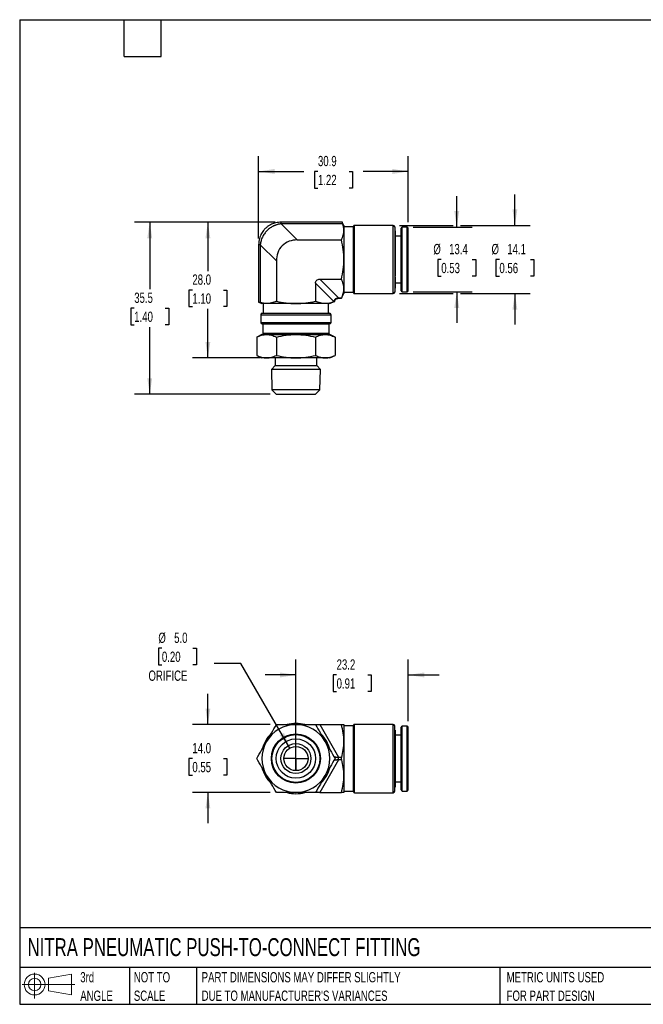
# Model space of a CAD drawing. Header units: millimetres. Extents: x 6 to 273, y 6 to 210.
# Tile 1 of 3: x 6 to 135, y 6 to 210. Entities that reach past the tile are written whole.
import ezdxf

# ---------------------------------------------------------------- set-up
doc = ezdxf.new("R2010")
doc.units = ezdxf.units.MM
doc.linetypes.add('SLD-Center', pattern=[19.05, 15.24, -1.27, 1.27, -1.27])
doc.linetypes.add('SLD-Solid', pattern=[0])
doc.layers.add('CENTER', color=40, linetype='SLD-Center')
doc.layers.add('SLD-DEFPOINTS', color=7, linetype='Continuous')
doc.layers.add('DIMENSIONS', color=140, linetype='SLD-Solid', lineweight=25)
doc.layers.add('TEXT', color=140, linetype='SLD-Solid', lineweight=25)
doc.styles.add('SLDTEXTSTYLE0', font='TXT', dxfattribs={"width": 0.7})
doc.dimstyles.new('SLDDIMSTYLE0', dxfattribs={"dimtxt": 2.158008, "dimasz": 3.302, "dimexe": 0, "dimexo": 0.0625, "dimgap": 0.539502, "dimtad": 0, "dimtih": 1, "dimtoh": 1, "dimdec": 1, "dimrnd": 1e-09, "dimzin": 4, "dimdsep": 46, "dimtxsty": 'SLDTEXTSTYLE0', "dimsah": 1, "dimcen": 0.09, "dimadec": 0, "dimazin": 1, "dimtfac": 1, "dimtdec": 1, "dimtofl": 0, "dimtmove": 0, "dimatfit": 3, "dimfxl": 0, "dimfrac": 2, "dimtolj": 1, "dimtzin": 12, "dimarcsym": 0})
doc.dimstyles.new('SLDDIMSTYLE1', dxfattribs={"dimtxt": 2.158008, "dimasz": 3.302, "dimexe": 0, "dimexo": 0.0625, "dimgap": 0.539502, "dimtad": 0, "dimtih": 1, "dimtoh": 1, "dimdec": 1, "dimrnd": 1e-09, "dimzin": 12, "dimdsep": 46, "dimtxsty": 'SLDTEXTSTYLE0', "dimsah": 1, "dimcen": 0.09, "dimadec": 0, "dimazin": 3, "dimtfac": 1, "dimtdec": 1, "dimtofl": 0, "dimtmove": 0, "dimatfit": 3, "dimfxl": 0, "dimfrac": 2, "dimtolj": 1, "dimtzin": 12, "dimarcsym": 0})
doc.dimstyles.new('SLDDIMSTYLE2', dxfattribs={"dimtxt": 2.158008, "dimasz": 3.302, "dimexe": 0, "dimexo": 0.0625, "dimgap": 0.539502, "dimtad": 0, "dimtih": 1, "dimtoh": 1, "dimdec": 1, "dimrnd": 1e-09, "dimzin": 12, "dimdsep": 46, "dimtxsty": 'SLDTEXTSTYLE0', "dimsah": 1, "dimcen": 0.09, "dimadec": 0, "dimazin": 3, "dimtfac": 1, "dimtdec": 1, "dimtmove": 0, "dimatfit": 0, "dimfxl": 0, "dimfrac": 2, "dimtolj": 1, "dimtzin": 12, "dimarcsym": 0})
doc.dimstyles.new('SLDDIMSTYLE4', dxfattribs={"dimtxt": 2.158008, "dimasz": 3.302, "dimexe": 0, "dimexo": 0.0625, "dimgap": 0.539502, "dimtad": 0, "dimtih": 1, "dimtoh": 1, "dimdec": 1, "dimrnd": 1e-09, "dimzin": 4, "dimdsep": 46, "dimtxsty": 'SLDTEXTSTYLE0', "dimsah": 1, "dimcen": 0.09, "dimadec": 0, "dimazin": 1, "dimtfac": 1, "dimtdec": 1, "dimtmove": 0, "dimatfit": 0, "dimfxl": 0, "dimfrac": 2, "dimtolj": 1, "dimtzin": 12, "dimarcsym": 0})
doc.dimstyles.new('SLDDIMSTYLE5', dxfattribs={"dimtxt": 2.158008, "dimasz": 3.302, "dimexe": 0, "dimexo": 0.0625, "dimgap": 0.539502, "dimtad": 0, "dimtih": 1, "dimtoh": 1, "dimdec": 1, "dimrnd": 1e-09, "dimzin": 4, "dimdsep": 46, "dimtxsty": 'SLDTEXTSTYLE0', "dimsah": 1, "dimcen": 0, "dimadec": 0, "dimazin": 1, "dimtfac": 1, "dimtdec": 1, "dimtofl": 0, "dimtmove": 0, "dimatfit": 3, "dimfxl": 0, "dimfrac": 2, "dimtolj": 1, "dimtzin": 12, "dimarcsym": 0})

# ---------------------------------------------------------------- blocks, each defined once
blk = doc.blocks.new('Block11')
at = {"color": 7, "linetype": 'SLD-Solid', "lineweight": 18}
for p, q in [((2.59, 5.31), (2.59, 0)), ((5.48, 4.17), (10.18, 5.03)), ((5.48, 1.6), (5.48, 4.17)), ((10.18, 5.03), (10.18, 0.73)), ((0, 2.88), (10.87, 2.88)), ((5.48, 1.6), (10.18, 0.73))]:
    blk.add_line(p, q, dxfattribs=at)
for radius in [2.15, 1.29]:
    blk.add_circle((2.59, 2.88), radius, dxfattribs=at)
blk = doc.blocks.new('Block12')
at = {"layer": 'SLD-DEFPOINTS'}
blk.add_blockref('Block11', (0, 0), dxfattribs=at)
blk = doc.blocks.new('SW_NOTE_0_2')
at = {"layer": 'TEXT', "color": 0, "char_height": 2.1167, "attachment_point": 1, "style": 'SLDTEXTSTYLE0'}
for s, insert in [('PART DIMENSIONS MAY DIFFER SLIGHTLY', (0, 2.73)), ("DUE TO MANUFACTURER'S VARIANCES", (0, -1.09))]:
    blk.add_mtext(s, dxfattribs=dict(at, insert=insert))
blk = doc.blocks.new('SW_NOTE_0_3')
at = {"layer": 'TEXT', "color": 0, "char_height": 2.117, "attachment_point": 1, "style": 'SLDTEXTSTYLE0'}
for s, insert in [('NOT TO', (0, 2.73)), ('SCALE', (0, -1.09))]:
    blk.add_mtext(s, dxfattribs=dict(at, insert=insert))
blk = doc.blocks.new('SW_NOTE_0_4')
at = {"layer": 'TEXT', "color": 0, "char_height": 2.117, "attachment_point": 1, "style": 'SLDTEXTSTYLE0'}
for s, insert in [('3rd', (0, 2.73)), ('ANGLE', (0, -1.09))]:
    blk.add_mtext(s, dxfattribs=dict(at, insert=insert))
blk = doc.blocks.new('SW_NOTE_0_5')
at = {"layer": 'TEXT', "color": 0, "char_height": 2.1167, "attachment_point": 1, "style": 'SLDTEXTSTYLE0'}
for s, insert in [('METRIC UNITS USED', (0, 2.73)), ('FOR PART DESIGN', (0, -1.09))]:
    blk.add_mtext(s, dxfattribs=dict(at, insert=insert))
blk = doc.blocks.new('_D')
at = {"layer": 'DIMENSIONS'}
for p, q in [((59.06, 167.76), (42.02, 167.76)), ((45.19, 167.76), (45.19, 157.67)), ((41.99, 153.76), (41.26, 153.76)), ((41.26, 153.76), (41.26, 150.33)), ((48.4, 153.76), (49.13, 153.76)), ((49.13, 153.76), (49.13, 150.33)), ((41.26, 150.33), (41.99, 150.33)), ((45.19, 139.76), (45.19, 149.85)), ((49.13, 150.33), (48.4, 150.33)), ((56.03, 139.76), (42.02, 139.76))]:
    blk.add_line(p, q, dxfattribs=at)
for points in [[(45.19, 167.76), (44.69, 164.45), (45.7, 164.45)], [(45.19, 139.76), (45.7, 143.06), (44.69, 143.06)]]:
    blk.add_solid(points, dxfattribs=at)
at = {"layer": 'DIMENSIONS', "char_height": 2.117, "attachment_point": 1, "style": 'SLDTEXTSTYLE0'}
for s, insert in [('28.0', (41.99, 156.97)), ('1.10', (41.99, 153.06))]:
    blk.add_mtext(s, dxfattribs=dict(at, insert=insert))
blk = doc.blocks.new('_D_1')
at = {"layer": 'DIMENSIONS'}
for p, q in [((59.06, 167.76), (30.02, 167.76)), ((33.19, 167.76), (33.19, 153.92)), ((29.99, 150.01), (29.26, 150.01)), ((29.26, 150.01), (29.26, 146.58)), ((36.4, 150.01), (37.13, 150.01)), ((37.13, 150.01), (37.13, 146.58)), ((29.26, 146.58), (29.99, 146.58)), ((37.13, 146.58), (36.4, 146.58)), ((33.19, 132.26), (33.19, 146.1)), ((58.03, 132.26), (30.02, 132.26))]:
    blk.add_line(p, q, dxfattribs=at)
for points in [[(33.19, 167.76), (32.69, 164.45), (33.7, 164.45)], [(33.19, 132.26), (33.7, 135.56), (32.69, 135.56)]]:
    blk.add_solid(points, dxfattribs=at)
at = {"layer": 'DIMENSIONS', "char_height": 2.117, "attachment_point": 1, "style": 'SLDTEXTSTYLE0'}
for s, insert in [('35.5', (29.99, 153.22)), ('1.40', (29.99, 149.31))]:
    blk.add_mtext(s, dxfattribs=dict(at, insert=insert))
blk = doc.blocks.new('_D_2')
at = {"layer": 'DIMENSIONS'}
for p, q in [((55.67, 164.36), (55.67, 181.4)), ((86.56, 167.78), (86.56, 181.4)), ((55.67, 178.23), (64.98, 178.23)), ((67.91, 178.23), (67.18, 178.23)), ((67.18, 178.23), (67.18, 174.8)), ((74.32, 178.23), (75.04, 178.23)), ((75.04, 178.23), (75.04, 174.8)), ((86.56, 178.23), (77.24, 178.23)), ((67.18, 174.8), (67.91, 174.8)), ((75.04, 174.8), (74.32, 174.8))]:
    blk.add_line(p, q, dxfattribs=at)
for points in [[(55.67, 178.23), (58.97, 177.72), (58.97, 178.74)], [(86.56, 178.23), (83.26, 178.74), (83.26, 177.72)]]:
    blk.add_solid(points, dxfattribs=at)
at = {"layer": 'DIMENSIONS', "char_height": 2.117, "attachment_point": 1, "style": 'SLDTEXTSTYLE0'}
for s, insert in [('30.9', (67.91, 181.44)), ('1.22', (67.91, 177.53))]:
    blk.add_mtext(s, dxfattribs=dict(at, insert=insert))
blk = doc.blocks.new('_D_3')
at = {"layer": 'DIMENSIONS'}
for p, q in [((96.56, 166.76), (96.56, 173.11)), ((87.58, 166.76), (99.74, 166.76)), ((93.36, 160.06), (92.63, 160.06)), ((92.63, 160.06), (92.63, 156.63)), ((99.77, 160.06), (100.49, 160.06)), ((100.49, 160.06), (100.49, 156.63)), ((92.63, 156.63), (93.36, 156.63)), ((100.49, 156.63), (99.77, 156.63)), ((87.58, 153.36), (99.74, 153.36)), ((96.56, 153.36), (96.56, 147.01))]:
    blk.add_line(p, q, dxfattribs=at)
for points in [[(96.56, 166.76), (97.07, 170.06), (96.05, 170.06)], [(96.56, 153.36), (96.05, 150.06), (97.07, 150.06)]]:
    blk.add_solid(points, dxfattribs=at)
at = {"layer": 'DIMENSIONS', "char_height": 2.117, "attachment_point": 1, "style": 'SLDTEXTSTYLE0'}
for s, insert in [('%%c', (91.73, 163.27)), ('13.4', (94.98, 163.27)), ('0.53', (93.36, 159.36))]:
    blk.add_mtext(s, dxfattribs=dict(at, insert=insert))
blk = doc.blocks.new('_D_4')
at = {"layer": 'DIMENSIONS'}
for p, q in [((108.56, 167.11), (108.56, 173.46)), ((84.73, 167.11), (95.8, 167.11)), ((97.32, 167.11), (111.74, 167.11)), ((105.36, 160.06), (104.63, 160.06)), ((104.63, 160.06), (104.63, 156.63)), ((111.77, 160.06), (112.49, 160.06)), ((112.49, 160.06), (112.49, 156.63)), ((104.63, 156.63), (105.36, 156.63)), ((112.49, 156.63), (111.77, 156.63)), ((84.73, 153.01), (95.8, 153.01)), ((97.32, 153.01), (111.74, 153.01)), ((108.56, 153.01), (108.56, 146.66))]:
    blk.add_line(p, q, dxfattribs=at)
for points in [[(108.56, 167.11), (109.07, 170.41), (108.05, 170.41)], [(108.56, 153.01), (108.05, 149.71), (109.07, 149.71)]]:
    blk.add_solid(points, dxfattribs=at)
at = {"layer": 'DIMENSIONS', "char_height": 2.117, "attachment_point": 1, "style": 'SLDTEXTSTYLE0'}
for s, insert in [('%%c', (103.73, 163.27)), ('14.1', (106.98, 163.27)), ('0.56', (105.36, 159.36))]:
    blk.add_mtext(s, dxfattribs=dict(at, insert=insert))
blk = doc.blocks.new('_D_8')
at = {"layer": 'DIMENSIONS'}
for p, q in [((63.36, 58.34), (63.36, 77.5)), ((86.56, 64.79), (86.56, 77.5)), ((63.36, 74.32), (57.01, 74.32)), ((71.76, 74.32), (71.03, 74.32)), ((71.03, 74.32), (71.03, 70.89)), ((78.17, 74.32), (78.89, 74.32)), ((78.89, 74.32), (78.89, 70.89)), ((86.56, 74.32), (92.91, 74.32)), ((71.03, 70.89), (71.76, 70.89)), ((78.89, 70.89), (78.17, 70.89))]:
    blk.add_line(p, q, dxfattribs=at)
for points in [[(63.36, 74.32), (60.06, 74.83), (60.06, 73.81)], [(86.56, 74.32), (89.86, 73.81), (89.86, 74.83)]]:
    blk.add_solid(points, dxfattribs=at)
at = {"layer": 'DIMENSIONS', "char_height": 2.117, "attachment_point": 1, "style": 'SLDTEXTSTYLE0'}
for s, insert in [('23.2', (71.76, 77.53)), ('0.91', (71.76, 73.62))]:
    blk.add_mtext(s, dxfattribs=dict(at, insert=insert))
blk = doc.blocks.new('_D_9')
at = {"layer": 'DIMENSIONS'}
for p, q in [((35.7, 79.84), (34.98, 79.84)), ((34.98, 79.84), (34.98, 76.41)), ((42.11, 79.84), (42.84, 79.84)), ((42.84, 79.84), (42.84, 76.41)), ((34.98, 76.41), (35.7, 76.41)), ((42.84, 76.41), (42.11, 76.41)), ((52.02, 76.71), (46.47, 76.71)), ((62.11, 59.24), (52.02, 76.71))]:
    blk.add_line(p, q, dxfattribs=at)
blk.add_solid([(62.11, 59.24), (60.9, 62.35), (60.02, 61.84)], dxfattribs=at)
at = {"layer": 'DIMENSIONS', "char_height": 2.117, "attachment_point": 1, "style": 'SLDTEXTSTYLE0'}
for s, insert in [('%%c', (34.97, 83.05)), ('5.0', (38.23, 83.05)), ('0.20', (35.7, 79.14)), ('ORIFICE', (32.93, 75.23))]:
    blk.add_mtext(s, dxfattribs=dict(at, insert=insert))
blk = doc.blocks.new('_D_10')
at = {"layer": 'DIMENSIONS'}
for p, q in [((45.19, 64.07), (45.19, 70.42)), ((58.05, 64.07), (42.02, 64.07)), ((41.99, 57.07), (41.26, 57.07)), ((41.26, 57.07), (41.26, 53.64)), ((48.4, 57.07), (49.13, 57.07)), ((49.13, 57.07), (49.13, 53.64)), ((41.26, 53.64), (41.99, 53.64)), ((49.13, 53.64), (48.4, 53.64)), ((58.05, 50.07), (42.02, 50.07)), ((45.19, 50.07), (45.19, 43.72))]:
    blk.add_line(p, q, dxfattribs=at)
for points in [[(45.19, 64.07), (45.7, 67.37), (44.69, 67.37)], [(45.19, 50.07), (44.69, 46.77), (45.7, 46.77)]]:
    blk.add_solid(points, dxfattribs=at)
at = {"layer": 'DIMENSIONS', "char_height": 2.117, "attachment_point": 1, "style": 'SLDTEXTSTYLE0'}
for s, insert in [('14.0', (41.99, 60.28)), ('0.55', (41.99, 56.37))]:
    blk.add_mtext(s, dxfattribs=dict(at, insert=insert))
blk = doc.blocks.new('SW_CENTERMARKSYMBOL_1')
at = {"layer": 'CENTER', "color": 0}
for q in [(0, 2.54), (-2.54, 0), (0, -2.54), (2.54, 0)]:
    blk.add_line((0, 0), q, dxfattribs=at)

msp = doc.modelspace()

# ---------------------------------------------------------------- linework, layer by layer
for p, q in [((72.94, 167.76), (60.33, 167.76)), ((60.33, 167.42), (60.33, 167.76)), ((60.33, 167.42), (63.65, 164.1)), ((73.04, 167.42), (60.33, 167.42)), ((73.26, 167.06), (72.94, 167.76)), ((73.26, 167.06), (73.26, 166.12)), ((75.26, 166.81), (73.26, 166.81)), ((75.26, 153.21), (75.26, 166.91)), ((83.46, 167.11), (75.46, 167.11)), ((75.46, 153.01), (75.46, 167.11)), ((83.46, 153.01), (83.46, 167.11)), ((83.76, 166.81), (83.76, 153.31)), ((86.31, 166.76), (85.31, 166.76)), ((85.31, 153.36), (85.31, 166.76)), ((86.31, 153.36), (86.31, 166.76)), ((73.26, 166.12), (73.26, 160.06)), ((83.83, 165.95), (83.76, 165.95)), ((83.83, 165.95), (83.83, 156.63)), ((85.06, 164.85), (83.83, 164.85)), ((85.06, 153.61), (85.06, 166.51)), ((86.56, 153.61), (86.56, 166.51)), ((55.67, 163.09), (55.67, 151.28)), ((56, 163.09), (55.67, 163.09)), ((59.32, 159.77), (56, 163.09)), ((56, 163.09), (56, 151.18)), ((63.65, 164.1), (72.76, 164.1)), ((59.32, 159.77), (59.32, 151.47)), ((73.26, 160.06), (73.26, 154)), ((83.76, 156.63), (83.83, 156.63)), ((71.2, 151.36), (67.4, 155.15)), ((67.4, 155.15), (67.4, 151.47)), ((68.27, 156.02), (72.17, 152.12)), ((68.27, 156.02), (72.76, 156.02)), ((83.76, 156.42), (83.83, 156.4)), ((83.83, 156.01), (83.76, 156.01)), ((83.83, 156.4), (83.83, 156.01)), ((83.83, 156.01), (83.83, 154.17)), ((83.83, 155.27), (85.06, 155.27)), ((72.79, 152.05), (73.26, 153.06)), ((73.26, 154), (73.26, 153.06)), ((73.26, 153.31), (75.26, 153.31)), ((75.46, 153.01), (83.46, 153.01)), ((83.76, 154.17), (83.83, 154.17)), ((85.31, 153.36), (86.31, 153.36)), ((55.67, 151.28), (56.36, 150.96)), ((57.3, 150.96), (56.36, 150.96)), ((56.61, 150.96), (56.61, 148.96)), ((63.36, 150.96), (57.3, 150.96)), ((69.42, 150.96), (63.36, 150.96)), ((70.36, 150.96), (69.42, 150.96)), ((70.11, 148.96), (70.11, 150.96)), ((70.36, 150.96), (71.38, 151.44)), ((72.17, 152.12), (72.82, 152.12)), ((72.17, 152.12), (72.17, 152.05)), ((72.17, 152.05), (72.79, 152.05)), ((56.11, 148.66), (56.11, 147.06)), ((56.11, 148.66), (70.61, 148.66)), ((56.41, 148.96), (70.31, 148.96)), ((70.61, 147.06), (70.61, 148.66)), ((56.11, 147.06), (70.61, 147.06)), ((56.41, 146.76), (70.31, 146.76)), ((56.51, 146.76), (56.51, 144.86)), ((70.21, 144.86), (70.21, 146.76)), ((56.36, 144.56), (55.28, 144.06)), ((56.36, 144.56), (57.3, 144.56)), ((56.51, 144.86), (70.21, 144.86)), ((57.3, 144.56), (63.36, 144.56)), ((63.36, 144.56), (69.42, 144.56)), ((69.42, 144.56), (70.36, 144.56)), ((71.44, 144.06), (70.36, 144.56)), ((55.28, 144.06), (55.28, 140.27)), ((59.32, 144.06), (59.32, 140.27)), ((67.4, 144.06), (67.4, 140.27)), ((71.44, 144.06), (71.44, 140.27)), ((55.28, 140.27), (56.36, 139.76)), ((70.36, 139.76), (71.44, 140.27)), ((57.3, 139.76), (56.36, 139.76)), ((63.36, 139.76), (57.3, 139.76)), ((59.06, 139.76), (59.06, 138.16)), ((69.42, 139.76), (63.36, 139.76)), ((67.66, 138.16), (67.66, 139.76)), ((70.36, 139.76), (69.42, 139.76)), ((59.06, 138.16), (58.3, 137.39)), ((58.3, 137.39), (58.42, 133.14)), ((63.45, 137.39), (58.3, 137.39)), ((59.06, 138.16), (67.09, 138.16)), ((68.43, 137.39), (63.45, 137.39)), ((67.09, 138.16), (67.66, 138.16)), ((68.43, 137.39), (67.66, 138.16)), ((68.31, 133.14), (68.43, 137.39)), ((58.42, 133.14), (59.3, 132.26)), ((63.45, 133.14), (58.42, 133.14)), ((59.3, 132.26), (66.88, 132.26)), ((68.31, 133.14), (63.45, 133.14)), ((66.88, 132.26), (67.42, 132.26)), ((67.42, 132.26), (68.31, 133.14)), ((68.27, 64.07), (72.17, 57.32)), ((68.27, 64.07), (72.76, 64.07)), ((73.26, 64.07), (73.26, 60.57)), ((75.26, 63.82), (73.26, 63.82)), ((75.26, 50.22), (75.26, 63.92)), ((83.46, 64.12), (75.46, 64.12)), ((75.46, 50.02), (75.46, 64.12)), ((83.46, 50.02), (83.46, 64.12)), ((83.76, 50.32), (83.76, 63.82)), ((85.06, 56.83), (85.06, 63.52)), ((86.31, 63.77), (85.31, 63.77)), ((85.31, 56.82), (85.31, 63.77)), ((86.31, 56.82), (86.31, 63.77)), ((86.56, 56.83), (86.56, 63.52)), ((83.83, 62.96), (83.76, 62.96)), ((83.76, 61.86), (83.83, 61.86)), ((83.83, 61.39), (83.76, 61.36)), ((83.83, 61.35), (83.76, 61.35)), ((83.83, 62.96), (83.83, 61.86)), ((85.06, 61.86), (83.83, 61.86)), ((83.83, 61.86), (83.83, 61.39)), ((83.83, 61.35), (83.83, 51.18)), ((63.36, 54.57), (63.36, 59.57)), ((73.26, 60.57), (73.26, 53.57)), ((72.17, 56.82), (72.17, 57.32)), ((72.17, 57.32), (72.82, 57.32)), ((72.17, 56.82), (68.27, 50.07)), ((72.82, 56.82), (72.17, 56.82)), ((85.06, 50.62), (85.06, 56.83)), ((85.31, 50.37), (85.31, 56.82)), ((86.31, 50.37), (86.31, 56.82)), ((86.56, 50.62), (86.56, 56.83)), ((73.26, 53.57), (73.26, 50.07)), ((83.76, 51.18), (83.83, 51.18)), ((83.83, 52.28), (85.06, 52.28)), ((68.27, 50.07), (72.76, 50.07)), ((73.26, 50.32), (75.26, 50.32)), ((75.46, 50.02), (83.46, 50.02)), ((85.31, 50.37), (86.31, 50.37))]:
    msp.add_line(p, q)
for radius in [5.07, 4.94, 4.06, 3.1, 2.5]:
    msp.add_circle((63.36, 57.07), radius)
for centre, radius, start, end in [((75.46, 166.91), 0.2, 90, 180), ((83.46, 166.81), 0.3, 0, 90), ((85.31, 166.51), 0.25, 90, 180), ((86.31, 166.51), 0.25, 0, 90), ((75.46, 153.21), 0.2, 180, 270), ((83.46, 153.31), 0.3, 270, 0), ((85.31, 153.61), 0.25, 180, 270), ((86.31, 153.61), 0.25, 270, 0), ((56.41, 148.66), 0.3, 90, 180), ((70.31, 148.66), 0.3, 0, 90), ((56.41, 147.06), 0.3, 180, 270), ((70.31, 147.06), 0.3, 270, 0), ((56.81, 144.86), 0.3, 180, 270), ((69.91, 144.86), 0.3, 270, 0), ((63.36, 57.07), 7, 90, 150), ((63.36, 57.07), 7.25, 75.2888, 104.583), ((63.36, 57.07), 7, 30, 90), ((75.46, 63.92), 0.2, 90, 180), ((83.46, 63.82), 0.3, 0, 90), ((85.31, 63.52), 0.25, 90, 180), ((86.31, 63.52), 0.25, 0, 90), ((63.36, 57.07), 7.25, 135.3994, 164.8357), ((63.36, 57.07), 7.25, 15.057, 44.8677), ((63.36, 57.07), 7, 150, 210), ((63.36, 57.07), 7, 330, 30), ((63.36, 57.07), 7.25, 194.942, 224.738), ((63.36, 57.07), 7.25, 315.3491, 344.9401), ((63.36, 57.07), 7, 210, 270), ((63.36, 57.07), 7, 270, 330), ((63.36, 57.07), 7.25, 255.3526, 284.6037), ((75.46, 50.22), 0.2, 180, 270), ((83.46, 50.32), 0.3, 270, 0), ((85.31, 50.62), 0.25, 180, 270), ((86.31, 50.62), 0.25, 270, 0)]:
    msp.add_arc(centre, radius, start, end)
for points, knots in [([(60.33, 167.76), (60.13, 167.75), (59.76, 167.74), (59.22, 167.64), (58.75, 167.51), (58.34, 167.34), (57.99, 167.17), (57.71, 167), (57.47, 166.83), (57.25, 166.65), (57.02, 166.44), (56.77, 166.17), (56.5, 165.84), (56.24, 165.43), (56.01, 164.94), (55.82, 164.38), (55.69, 163.76), (55.67, 163.32), (55.67, 163.09)], [0, 0, 0, 0, 0.080143, 0.1539055, 0.2209347, 0.2809317, 0.3336431, 0.3788449, 0.4163766, 0.4510126, 0.4933035, 0.5435741, 0.6017078, 0.6674854, 0.74059, 0.8206406, 0.9072582, 1, 1, 1, 1]), ([(60.33, 167.42), (60.26, 167.41), (60.13, 167.4), (59.92, 167.36), (59.72, 167.32), (59.53, 167.27), (59.33, 167.21), (59.15, 167.14), (58.96, 167.07), (58.58, 166.9), (58.04, 166.59), (57.38, 166.04), (56.84, 165.39), (56.49, 164.78), (56.28, 164.28), (56.15, 163.89), (56.06, 163.5), (56.02, 163.23), (56, 163.09)], [0, 0, 0, 0, 0.0317359, 0.0631502, 0.0942483, 0.1250358, 0.1555185, 0.1857021, 0.2155928, 0.2451967, 0.3735171, 0.5000266, 0.6265292, 0.7548564, 0.8143356, 0.8749878, 0.9368609, 1, 1, 1, 1]), ([(73.04, 167.42), (73.01, 167.53), (72.98, 167.61), (72.95, 167.73), (72.94, 167.76), (72.94, 167.76)], [0, 0, 0, 0, 0.5, 0.5, 1, 1, 1, 1]), ([(72.76, 164.1), (72.91, 164.43), (73.04, 164.77), (73.21, 165.44), (73.26, 165.78), (73.26, 166.12)], [0, 0, 0, 0, 0.5, 0.5, 1, 1, 1, 1]), ([(63.65, 164.1), (63.08, 164.1), (62.5, 164.01), (61.43, 163.61), (60.93, 163.3), (60.13, 162.49), (59.82, 162), (59.41, 160.92), (59.32, 160.34), (59.32, 159.77)], [0, 0, 0, 0, 0.25, 0.25, 0.5, 0.5, 0.75, 0.75, 1, 1, 1, 1]), ([(73.26, 160.06), (73.26, 160.74), (73.21, 161.42), (73.04, 162.77), (72.91, 163.44), (72.76, 164.1)], [0, 0, 0, 0, 0.5, 0.5, 1, 1, 1, 1]), ([(72.76, 156.02), (72.91, 156.68), (73.04, 157.35), (73.21, 158.7), (73.26, 159.38), (73.26, 160.06)], [0, 0, 0, 0, 0.5, 0.5, 1, 1, 1, 1]), ([(67.4, 155.15), (67.4, 155.27), (67.42, 155.38), (67.5, 155.6), (67.56, 155.7), (67.73, 155.86), (67.82, 155.92), (68.04, 156), (68.16, 156.02), (68.27, 156.02)], [0, 0, 0, 0, 0.25, 0.25, 0.5, 0.5, 0.75, 0.75, 1, 1, 1, 1]), ([(73.26, 154), (73.26, 154.34), (73.21, 154.68), (73.04, 155.35), (72.91, 155.69), (72.76, 156.02)], [0, 0, 0, 0, 0.5, 0.5, 1, 1, 1, 1]), ([(55.67, 151.28), (55.67, 151.28), (55.68, 151.28), (55.76, 151.26), (55.87, 151.22), (55.97, 151.19), (56, 151.18)], [0, 0, 0, 0, 0.237158, 0.539092, 0.849649, 1, 1, 1, 1]), ([(59.32, 151.47), (58.99, 151.31), (58.65, 151.18), (57.98, 151.01), (57.64, 150.96), (57.3, 150.96)], [0, 0, 0, 0, 0.5, 0.5, 1, 1, 1, 1]), ([(59.32, 151.47), (59.99, 151.31), (60.65, 151.18), (62, 151.01), (62.68, 150.96), (63.36, 150.96)], [0, 0, 0, 0, 0.5, 0.5, 1, 1, 1, 1]), ([(63.36, 150.96), (64.05, 150.96), (64.72, 151.01), (66.07, 151.18), (66.74, 151.31), (67.4, 151.47)], [0, 0, 0, 0, 0.5, 0.5, 1, 1, 1, 1]), ([(69.42, 150.96), (69.08, 150.96), (68.74, 151.01), (68.07, 151.18), (67.74, 151.31), (67.4, 151.47)], [0, 0, 0, 0, 0.5, 0.5, 1, 1, 1, 1]), ([(71.3, 151.4), (71.3, 151.43), (71.3, 151.48), (71.32, 151.56), (71.34, 151.64), (71.37, 151.74), (71.44, 151.85), (71.54, 151.96), (71.68, 152.05), (71.83, 152.1), (71.99, 152.13), (72.11, 152.12), (72.17, 152.12)], [0, 0, 0, 0, 0.066734, 0.130588, 0.191832, 0.250768, 0.372029, 0.49024, 0.609633, 0.735794, 0.861556, 1, 1, 1, 1]), ([(71.3, 151.4), (71.32, 151.41), (71.37, 151.43), (71.38, 151.43), (71.38, 151.44)], [0, 0, 0, 0, 0.528454, 1, 1, 1, 1]), ([(71.39, 151.43), (71.41, 151.51), (71.44, 151.68), (71.61, 151.89), (71.86, 152.03), (72.06, 152.05), (72.17, 152.05)], [0, 0, 0, 0, 0.2223498, 0.4614188, 0.7085833, 1, 1, 1, 1]), ([(55.28, 144.06), (55.61, 144.21), (55.95, 144.34), (56.62, 144.51), (56.96, 144.56), (57.3, 144.56)], [0, 0, 0, 0, 0.5, 0.5, 1, 1, 1, 1]), ([(57.3, 144.56), (57.64, 144.56), (57.98, 144.51), (58.65, 144.34), (58.99, 144.21), (59.32, 144.06)], [0, 0, 0, 0, 0.5, 0.5, 1, 1, 1, 1]), ([(59.32, 144.06), (59.99, 144.21), (60.65, 144.34), (62, 144.51), (62.68, 144.56), (63.36, 144.56)], [0, 0, 0, 0, 0.5, 0.5, 1, 1, 1, 1]), ([(63.36, 144.56), (64.05, 144.56), (64.72, 144.51), (66.07, 144.34), (66.74, 144.21), (67.4, 144.06)], [0, 0, 0, 0, 0.5, 0.5, 1, 1, 1, 1]), ([(67.4, 144.06), (67.74, 144.21), (68.07, 144.34), (68.74, 144.51), (69.08, 144.56), (69.42, 144.56)], [0, 0, 0, 0, 0.5, 0.5, 1, 1, 1, 1]), ([(69.42, 144.56), (69.77, 144.56), (70.11, 144.51), (70.78, 144.34), (71.11, 144.21), (71.44, 144.06)], [0, 0, 0, 0, 0.5, 0.5, 1, 1, 1, 1]), ([(55.28, 140.27), (55.61, 140.11), (55.95, 139.98), (56.62, 139.81), (56.96, 139.76), (57.3, 139.76)], [0, 0, 0, 0, 0.5, 0.5, 1, 1, 1, 1]), ([(57.3, 139.76), (57.64, 139.76), (57.98, 139.81), (58.65, 139.98), (58.99, 140.11), (59.32, 140.27)], [0, 0, 0, 0, 0.5, 0.5, 1, 1, 1, 1]), ([(59.32, 140.27), (59.99, 140.11), (60.65, 139.98), (62, 139.81), (62.68, 139.76), (63.36, 139.76)], [0, 0, 0, 0, 0.5, 0.5, 1, 1, 1, 1]), ([(63.36, 139.76), (64.05, 139.76), (64.72, 139.81), (66.07, 139.98), (66.74, 140.11), (67.4, 140.27)], [0, 0, 0, 0, 0.5, 0.5, 1, 1, 1, 1]), ([(67.4, 140.27), (67.74, 140.11), (68.07, 139.98), (68.74, 139.81), (69.08, 139.76), (69.42, 139.76)], [0, 0, 0, 0, 0.5, 0.5, 1, 1, 1, 1]), ([(69.42, 139.76), (69.77, 139.76), (70.11, 139.81), (70.78, 139.98), (71.11, 140.11), (71.44, 140.27)], [0, 0, 0, 0, 0.5, 0.5, 1, 1, 1, 1]), ([(57.3, 60.57), (57.64, 61.16), (57.98, 61.75), (58.65, 62.92), (58.99, 63.5), (59.32, 64.07)], [0, 0, 0, 0, 0.5, 0.5, 1, 1, 1, 1]), ([(59.32, 64.07), (59.99, 64.07), (60.65, 64.07), (62, 64.07), (62.68, 64.07), (63.36, 64.07)], [0, 0, 0, 0, 0.5, 0.5, 1, 1, 1, 1]), ([(63.36, 64.07), (64.05, 64.07), (64.72, 64.07), (66.07, 64.07), (66.74, 64.07), (67.4, 64.07)], [0, 0, 0, 0, 0.5, 0.5, 1, 1, 1, 1]), ([(67.4, 64.07), (67.74, 63.5), (68.07, 62.92), (68.74, 61.75), (69.08, 61.16), (69.42, 60.57)], [0, 0, 0, 0, 0.5, 0.5, 1, 1, 1, 1]), ([(67.4, 64.07), (67.4, 64.07), (67.42, 64.07), (67.5, 64.07), (67.56, 64.07), (67.73, 64.07), (67.82, 64.07), (68.04, 64.07), (68.16, 64.07), (68.27, 64.07)], [0, 0, 0, 0, 0.25, 0.25, 0.5, 0.5, 0.75, 0.75, 1, 1, 1, 1]), ([(73.26, 60.57), (73.26, 61.16), (73.21, 61.75), (73.04, 62.92), (72.91, 63.5), (72.76, 64.07)], [0, 0, 0, 0, 0.5, 0.5, 1, 1, 1, 1]), ([(72.76, 64.07), (72.91, 64.07), (73.04, 64.07), (73.21, 64.07), (73.26, 64.07), (73.26, 64.07)], [0, 0, 0, 0, 0.5, 0.5, 1, 1, 1, 1]), ([(55.28, 57.07), (55.61, 57.65), (55.95, 58.23), (56.62, 59.39), (56.96, 59.98), (57.3, 60.57)], [0, 0, 0, 0, 0.5, 0.5, 1, 1, 1, 1]), ([(69.42, 60.57), (69.77, 59.98), (70.11, 59.39), (70.78, 58.23), (71.11, 57.65), (71.44, 57.07)], [0, 0, 0, 0, 0.5, 0.5, 1, 1, 1, 1]), ([(57.3, 53.57), (56.96, 54.16), (56.62, 54.75), (55.95, 55.92), (55.61, 56.5), (55.28, 57.07)], [0, 0, 0, 0, 0.5, 0.5, 1, 1, 1, 1]), ([(71.44, 57.07), (71.11, 56.5), (70.78, 55.92), (70.11, 54.75), (69.77, 54.16), (69.42, 53.57)], [0, 0, 0, 0, 0.5, 0.5, 1, 1, 1, 1]), ([(71.3, 57.34), (71.3, 57.35), (71.3, 57.35), (71.32, 57.36), (71.34, 57.37), (71.37, 57.38), (71.44, 57.39), (71.54, 57.39), (71.68, 57.38), (71.83, 57.37), (71.99, 57.35), (72.11, 57.33), (72.17, 57.32)], [0, 0, 0, 0, 0.066734, 0.130588, 0.191832, 0.250768, 0.372029, 0.49024, 0.609633, 0.735794, 0.861556, 1, 1, 1, 1]), ([(72.82, 56.82), (72.8, 56.9), (72.79, 56.98), (72.79, 57.16), (72.8, 57.25), (72.82, 57.32)], [0, 0, 0, 0, 0.5, 0.5, 1, 1, 1, 1]), ([(72.17, 56.82), (72.14, 56.82), (72.08, 56.81), (71.99, 56.8), (71.91, 56.78), (71.8, 56.77), (71.68, 56.76), (71.54, 56.75), (71.44, 56.76), (71.36, 56.76), (71.31, 56.78), (71.3, 56.79), (71.3, 56.8)], [0, 0, 0, 0, 0.070955, 0.138543, 0.202965, 0.264456, 0.390593, 0.510021, 0.628207, 0.749502, 0.86952, 1, 1, 1, 1]), ([(59.32, 50.07), (58.99, 50.65), (58.65, 51.23), (57.98, 52.39), (57.64, 52.98), (57.3, 53.57)], [0, 0, 0, 0, 0.5, 0.5, 1, 1, 1, 1]), ([(69.42, 53.57), (69.08, 52.98), (68.74, 52.39), (68.07, 51.23), (67.74, 50.65), (67.4, 50.07)], [0, 0, 0, 0, 0.5, 0.5, 1, 1, 1, 1]), ([(72.76, 50.07), (72.91, 50.65), (73.04, 51.23), (73.21, 52.39), (73.26, 52.98), (73.26, 53.57)], [0, 0, 0, 0, 0.5, 0.5, 1, 1, 1, 1]), ([(63.36, 50.07), (62.68, 50.07), (62, 50.07), (60.65, 50.07), (59.99, 50.07), (59.32, 50.07)], [0, 0, 0, 0, 0.5, 0.5, 1, 1, 1, 1]), ([(67.4, 50.07), (66.74, 50.07), (66.07, 50.07), (64.72, 50.07), (64.05, 50.07), (63.36, 50.07)], [0, 0, 0, 0, 0.5, 0.5, 1, 1, 1, 1]), ([(68.27, 50.07), (68.16, 50.07), (68.04, 50.07), (67.82, 50.07), (67.73, 50.07), (67.56, 50.07), (67.5, 50.07), (67.42, 50.07), (67.4, 50.07), (67.4, 50.07)], [0, 0, 0, 0, 0.25, 0.25, 0.5, 0.5, 0.75, 0.75, 1, 1, 1, 1]), ([(73.26, 50.07), (73.26, 50.07), (73.21, 50.07), (73.04, 50.07), (72.91, 50.07), (72.76, 50.07)], [0, 0, 0, 0, 0.5, 0.5, 1, 1, 1, 1])]:
    msp.add_open_spline(points, degree=3, knots=knots)
for points in [[(73.26, 166.12), (73.26, 166.56), (73.18, 166.99), (73.04, 167.42)], [(72.82, 152.12), (73.09, 152.74), (73.26, 153.36), (73.26, 154)], [(57.3, 150.96), (56.86, 150.96), (56.43, 151.04), (56, 151.18)], [(71.2, 151.36), (70.61, 151.11), (70.02, 150.96), (69.42, 150.96)], [(71.3, 151.4), (71.26, 151.38), (71.23, 151.37), (71.2, 151.36)], [(72.79, 152.05), (72.79, 152.05), (72.8, 152.08), (72.82, 152.12)], [(72.82, 57.32), (73.09, 58.39), (73.26, 59.47), (73.26, 60.57)], [(73.26, 53.57), (73.26, 54.67), (73.09, 55.75), (72.82, 56.82)]]:
    msp.add_open_spline(points, degree=3)
at = {"layer": 'TEXT'}
for p, q in [((6.35, 209.55), (273.05, 209.55)), ((6.35, 209.55), (6.35, 6.35)), ((27.94, 201.93), (27.94, 209.55)), ((35.56, 201.93), (35.56, 209.55)), ((27.94, 201.93), (35.56, 201.93)), ((273.05, 22.13), (6.35, 22.13)), ((273.05, 13.97), (6.35, 13.97)), ((29.04, 13.97), (29.04, 6.35)), ((42.84, 13.97), (42.84, 6.35)), ((105.48, 13.97), (105.48, 6.35)), ((6.35, 6.35), (273.05, 6.35))]:
    msp.add_line(p, q, dxfattribs=at)

# ---------------------------------------------------------------- block references
at = {"layer": 'CENTER'}
msp.add_blockref('SW_CENTERMARKSYMBOL_1', (63.36, 57.07), dxfattribs=at)
at = {"layer": 'SLD-DEFPOINTS'}
msp.add_blockref('Block12', (6.84, 7.55), dxfattribs=at)
at = {"layer": 'TEXT'}
for name, p in [('SW_NOTE_0_4', (18.85, 10.27)), ('SW_NOTE_0_3', (29.91, 10.27)), ('SW_NOTE_0_2', (43.91, 10.27)), ('SW_NOTE_0_5', (106.85, 10.27))]:
    msp.add_blockref(name, p, dxfattribs=at)

# ---------------------------------------------------------------- texts
at = {"layer": 'TEXT', "insert": (7.97, 20), "char_height": 3.7042, "attachment_point": 1, "style": 'SLDTEXTSTYLE0'}
msp.add_mtext('NITRA PNEUMATIC PUSH-TO-CONNECT FITTING', dxfattribs=at)

# ---------------------------------------------------------------- dimensions: what is measured, and where the dimension line sits
at = {"layer": 'DIMENSIONS'}
for base, p1, p2, dimstyle, picture, middle in [((86.56, 178.23), (55.67, 163.09), (86.56, 166.51), 'SLDDIMSTYLE1', '_D_2', (71.11, 178.23)), ((86.56, 74.32), (63.36, 57.07), (86.56, 63.52), 'SLDDIMSTYLE2', '_D_8', (74.96, 74.32))]:
    dim = msp.add_linear_dim(base=base, p1=p1, p2=p2, dimstyle=dimstyle, dxfattribs=at)
    dim.commit()
    dim.dimension.update_dxf_attribs({"geometry": picture, "text_midpoint": middle, "dimtype": 160})
for base, p1, p2, picture, middle in [((108.56, 153.01), (83.46, 167.11), (83.46, 153.01), '_D_4', (108.56, 160.06)), ((96.56, 166.76), (86.31, 153.36), (86.31, 166.76), '_D_3', (96.56, 160.06))]:
    dim = msp.add_linear_dim(base=base, p1=p1, p2=p2, angle=90, text='%%c<>', dimstyle='SLDDIMSTYLE2', dxfattribs=at)
    dim.commit()
    dim.dimension.update_dxf_attribs({"geometry": picture, "text_midpoint": middle, "dimtype": 160})
for base, p1, p2, dimstyle, picture, middle in [((33.19, 167.76), (59.3, 132.26), (60.33, 167.76), 'SLDDIMSTYLE1', '_D_1', (33.19, 150.01)), ((45.19, 139.76), (60.33, 167.76), (57.3, 139.76), 'SLDDIMSTYLE0', '_D', (45.19, 153.76)), ((45.19, 50.07), (59.32, 64.07), (59.32, 50.07), 'SLDDIMSTYLE4', '_D_10', (45.19, 57.07))]:
    dim = msp.add_linear_dim(base=base, p1=p1, p2=p2, angle=90, dimstyle=dimstyle, dxfattribs=at)
    dim.commit()
    dim.dimension.update_dxf_attribs({"geometry": picture, "text_midpoint": middle, "dimtype": 160})
dim = msp.add_diameter_dim_2p(p1=(64.61, 54.91), p2=(62.11, 59.24), text='<>\\PORIFICE', dimstyle='SLDDIMSTYLE5', dxfattribs=at)
dim.commit()
dim.dimension.update_dxf_attribs({"geometry": '_D_9', "text_midpoint": (38.91, 78.13), "dimtype": 163})

doc.saveas('drawing.dxf')
